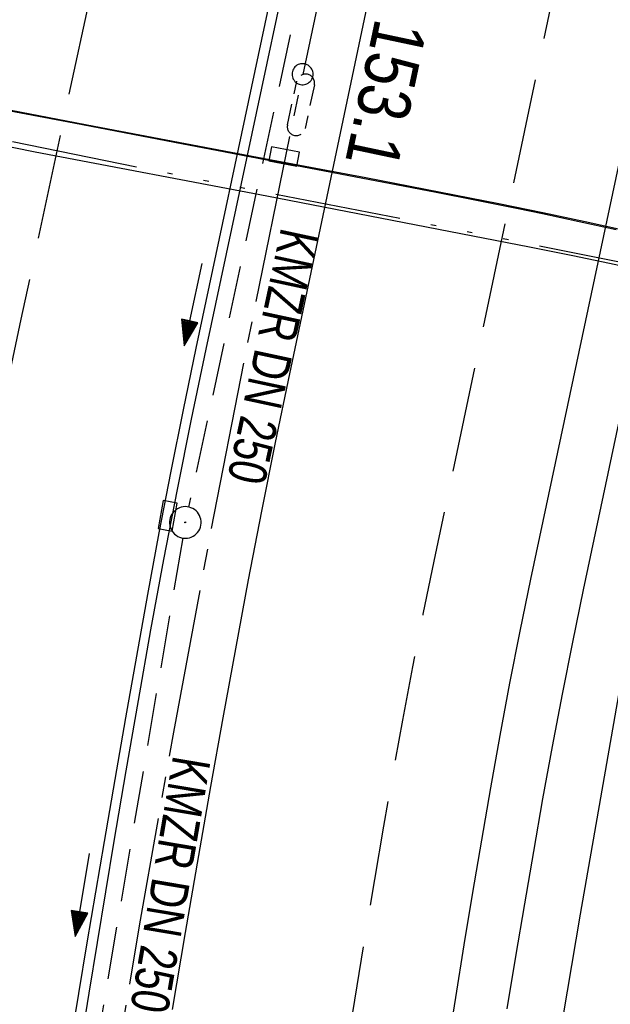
# Model space of a CAD drawing. Extents: x 510526 to 513920, y 467229 to 478797.
# Tile 143 of 256: x 510862 to 510890, y 472308 to 472355. Entities that reach past the tile are written whole.
import ezdxf

# ---------------------------------------------------------------- set-up
doc = ezdxf.new("R2010")
doc.units = 0
doc.header["$LTSCALE"] = 10
doc.header["$MEASUREMENT"] = 0
for name, pattern in [('ACAD_ISO14W100', [25.5, 12, -3, 0.5, -3, 0.5, -3, 0.5, -3]), ('ACHSE', [5.5, 4, -0.5, 0.5, -0.5]), ('LT00', [0]), ('LT05', [0.7, 0.5, -0.2]), ('LT17', [0.15, 0.1, -0.05]), ('STRICHLINIE2', [0.375, 0.25, -0.125])]:
    doc.linetypes.add(name, pattern=pattern)
doc.layers.get('0').update_dxf_attribs({"linetype": 'LT00'})
for name, color, linetype in [('-AX-020', 250, 'ACHSE'), ('-Halt-Pfeil', 4, 'LT00'), ('-Haltung', 182, 'STRICHLINIE2'), ('-Haltungsbeschriftung', 182, 'LT00'), ('-ST-20-1', 250, 'LT00'), ('TELEKOM', 210, 'ACAD_ISO14W100'), ('V94_AFBR_BAB', 250, 'LT00'), ('V94_BR_KAPPE', 30, 'LT00'), ('V94_BRUECK', 30, 'LT17'), ('V94_GRABEN', 250, 'LT00'), ('V94_KA_PRUF', 182, 'LT00'), ('V94_LD_MARK', 250, 'LT00'), ('V94_LG_MARK', 250, 'LT05'), ('V94_RINNE', 182, 'LT00'), ('V94_SINKK', 182, 'LT00')]:
    doc.layers.add(name, color=color, linetype=linetype)
doc.styles.add('Beschrift', font='ARIAL.TTF')
doc.styles.add('Haltungsbeschriftung', font='ARIAL.TTF', dxfattribs={"width": 0.75})

# ---------------------------------------------------------------- blocks, each defined once
blk = doc.blocks.new('SYMB0002')
at = {"color": 0, "linetype": 'ByBlock'}
for points in [[(-0.031395, 0.499013), (-0.093691, 0.491144), (-0.154509, 0.475528), (-0.21289, 0.452414), (-0.267913, 0.422164), (-0.318712, 0.385257), (-0.364484, 0.342274), (-0.404509, 0.293893), (-0.438154, 0.240877), (-0.464888, 0.184062), (-0.484292, 0.124345), (-0.496058, 0.062667), (-0.5, 0)], [(0.5, 0), (0.496057, 0.062667), (0.484292, 0.124345), (0.464888, 0.184062), (0.438153, 0.240877), (0.404509, 0.293893), (0.364484, 0.342274), (0.318712, 0.385257), (0.267913, 0.422164), (0.21289, 0.452414), (0.154509, 0.475528), (0.093691, 0.491144), (0.031395, 0.499013), (-0.031395, 0.499013)], [(-0.5, 0), (-0.496058, -0.062667), (-0.484292, -0.124345), (-0.464888, -0.184062), (-0.438154, -0.240877), (-0.404509, -0.293893), (-0.364485, -0.342274), (-0.318712, -0.385257), (-0.267914, -0.422164), (-0.21289, -0.452414), (-0.154509, -0.475529), (-0.093691, -0.491144), (-0.031395, -0.499014), (0.031395, -0.499014)], [(0.031395, -0.499014), (0.093691, -0.491144), (0.154509, -0.475529), (0.21289, -0.452414), (0.267914, -0.422164), (0.318712, -0.385257), (0.364485, -0.342274), (0.404509, -0.293893), (0.438154, -0.240877), (0.464889, -0.184062), (0.484292, -0.124345), (0.496058, -0.062667), (0.5, 0)]]:
    blk.add_lwpolyline(points, dxfattribs=at)
blk = doc.blocks.new('SYMB0652')
at = {"color": 0, "linetype": 'ByBlock'}
blk.add_lwpolyline([(-0.15, -0.075), (0.15, -0.075), (0.15, 0.075), (-0.15, 0.075), (-0.15, -0.075)], dxfattribs=at)
blk = doc.blocks.new('SYMB0003')
at = {"color": 0, "linetype": 'ByBlock'}
for p, q in [((-0.015712, 0), (0.010166, 0.012015)), ((0, -0.021257), (-0.015712, 0)), ((0.010166, 0.012015), (0, -0.021257))]:
    blk.add_line(p, q, dxfattribs=at)
for points in [[(-0.031395, 0.499013), (-0.093691, 0.491144), (-0.154509, 0.475528), (-0.21289, 0.452414), (-0.267913, 0.422164), (-0.318712, 0.385257), (-0.364484, 0.342274), (-0.404509, 0.293893), (-0.438154, 0.240877), (-0.464888, 0.184062), (-0.484292, 0.124345), (-0.496058, 0.062667), (-0.5, 0)], [(0.5, 0), (0.496057, 0.062667), (0.484292, 0.124345), (0.464888, 0.184062), (0.438153, 0.240877), (0.404509, 0.293893), (0.364484, 0.342274), (0.318712, 0.385257), (0.267913, 0.422164), (0.21289, 0.452414), (0.154509, 0.475528), (0.093691, 0.491144), (0.031395, 0.499013), (-0.031395, 0.499013)], [(-0.5, 0), (-0.496058, -0.062667), (-0.484292, -0.124345), (-0.464888, -0.184062), (-0.438154, -0.240877), (-0.404509, -0.293893), (-0.364485, -0.342274), (-0.318712, -0.385257), (-0.267914, -0.422164), (-0.21289, -0.452414), (-0.154509, -0.475529), (-0.093691, -0.491144), (-0.031395, -0.499014), (0.031395, -0.499014)], [(0.031395, -0.499014), (0.093691, -0.491144), (0.154509, -0.475529), (0.21289, -0.452414), (0.267914, -0.422164), (0.318712, -0.385257), (0.364485, -0.342274), (0.404509, -0.293893), (0.438154, -0.240877), (0.464889, -0.184062), (0.484292, -0.124345), (0.496058, -0.062667), (0.5, 0)]]:
    blk.add_lwpolyline(points, dxfattribs=at)
blk = doc.blocks.new('SYMB0070')
at = {"color": 0, "linetype": 'ByBlock'}
for p, q in [((-0.5, 0), (0.2, 0)), ((0.5, 0), (0.2, 0.1)), ((0.2, 0.1), (0.2, 0)), ((0.468, 0), (0.21, 0.086)), ((0.21, 0.086), (0.21, -0.086)), ((0.21, -0.086), (0.468, 0)), ((0.22, -0.072), (0.437, 0)), ((0.23, -0.058), (0.405, 0)), ((0.24, -0.045), (0.374, 0)), ((0.342, 0), (0.25, 0.031)), ((0.25, 0.031), (0.25, -0.031)), ((0.25, -0.031), (0.342, 0)), ((0.26, -0.017), (0.31, 0)), ((0.27, -0.003), (0.279, 0))]:
    blk.add_line(p, q, dxfattribs=at)
for points in [[(0.2, 0), (0.2, -0.1), (0.5, 0)], [(0.437, 0), (0.22, 0.072), (0.22, -0.072)], [(0.405, 0), (0.23, 0.058), (0.23, -0.058)], [(0.374, 0), (0.24, 0.045), (0.24, -0.045)], [(0.31, 0), (0.26, 0.017), (0.26, -0.017)], [(0.279, 0), (0.27, 0.003), (0.27, -0.003)]]:
    blk.add_lwpolyline(points, dxfattribs=at)

msp = doc.modelspace()

# ---------------------------------------------------------------- linework, layer by layer
at = {"layer": '-AX-020', "ltscale": 0.2, "flags": 128}
msp.add_lwpolyline([(513881.716, 478796.972), (513877.87, 478787.354), (513870.367, 478768.801), (513862.788, 478750.278), (513855.137, 478731.786), (513847.411, 478713.324), (513839.611, 478694.893), (513831.738, 478676.494), (513823.791, 478658.127), (513815.771, 478639.791), (513807.678, 478621.487), (513799.512, 478603.216), (513791.272, 478584.978), (513782.96, 478566.773), (513774.576, 478548.601), (513766.118, 478530.463), (513757.588, 478512.359), (513748.986, 478494.289), (513740.312, 478476.254), (513731.565, 478458.253), (513722.747, 478440.287), (513713.857, 478422.357), (513704.896, 478404.463), (513695.863, 478386.605), (513686.758, 478368.782), (513677.583, 478350.997), (513668.336, 478333.248), (513659.019, 478315.536), (513649.63, 478297.862), (513640.172, 478280.225), (513630.643, 478262.626), (513621.043, 478245.066), (513611.374, 478227.544), (513601.634, 478210.061), (513591.825, 478192.617), (513586.745, 478183.647), (513576.83, 478166.262), (513566.848, 478148.917), (513556.8, 478131.609), (513546.688, 478114.338), (513536.514, 478097.104), (513526.28, 478079.906), (513515.988, 478062.743), (513505.638, 478045.613), (513495.234, 478028.517), (513484.778, 478011.453), (513474.27, 477994.421), (513463.712, 477977.419), (513453.108, 477960.447), (513442.457, 477943.503), (513431.762, 477926.587), (513421.026, 477909.698), (513410.248, 477892.835), (513399.432, 477875.997), (513388.579, 477859.182), (513377.691, 477842.39), (513366.769, 477825.62), (513355.815, 477808.871), (513344.831, 477792.142), (513333.819, 477775.431), (513322.78, 477758.738), (513311.715, 477742.062), (513300.628, 477725.401), (513289.519, 477708.754), (513278.389, 477692.121), (513267.242, 477675.5), (513256.078, 477658.891), (513244.899, 477642.291), (513233.706, 477625.7), (513222.502, 477609.117), (513211.288, 477592.542), (513200.066, 477575.971), (513188.837, 477559.405), (513177.603, 477542.843), (513166.366, 477526.282), (513154.797, 477509.239), (513142.496, 477491.114), (513130.197, 477472.988), (513117.902, 477454.859), (513105.613, 477436.726), (513093.333, 477418.587), (513081.064, 477400.44), (513068.808, 477382.285), (513056.567, 477364.119), (513044.344, 477345.942), (513032.141, 477327.752), (513019.958, 477309.547), (513007.8, 477291.325), (512995.668, 477273.087), (512983.565, 477254.83), (512971.492, 477236.552), (512959.452, 477218.253), (512947.447, 477199.931), (512935.479, 477181.584), (512923.551, 477163.212), (512911.665, 477144.812), (512899.822, 477126.385), (512888.026, 477107.927), (512876.279, 477089.439), (512864.582, 477070.918), (512852.939, 477052.364), (512841.352, 477033.775), (512829.822, 477015.15), (512818.352, 476996.488), (512806.945, 476977.787), (512795.603, 476959.048), (512789.644, 476949.141), (512778.405, 476930.339), (512767.236, 476911.496), (512756.135, 476892.613), (512745.103, 476873.688), (512734.14, 476854.724), (512723.246, 476835.72), (512712.422, 476816.676), (512701.668, 476797.593), (512690.983, 476778.471), (512680.369, 476759.309), (512669.824, 476740.11), (512659.35, 476720.871), (512648.946, 476701.595), (512638.612, 476682.281), (512628.349, 476662.929), (512618.157, 476643.54), (512608.036, 476624.113), (512597.985, 476604.65), (512588.006, 476585.15), (512578.098, 476565.614), (512568.261, 476546.042), (512558.497, 476526.434), (512548.803, 476506.791), (512539.182, 476487.112), (512529.632, 476467.399), (512520.155, 476447.65), (512510.749, 476427.867), (512501.416, 476408.05), (512492.156, 476388.199), (512482.968, 476368.314), (512473.852, 476348.396), (512464.81, 476328.445), (512455.84, 476308.46), (512446.944, 476288.443), (512438.12, 476268.394), (512429.37, 476248.313), (512420.694, 476228.2), (512412.09, 476208.055), (512403.561, 476187.879), (512395.105, 476167.672), (512386.723, 476147.434), (512378.415, 476127.166), (512370.181, 476106.867), (512362.021, 476086.539), (512353.936, 476066.181), (512345.925, 476045.794), (512337.988, 476025.377), (512330.127, 476004.932), (512322.339, 475984.458), (512314.627, 475963.955), (512306.989, 475943.425), (512299.427, 475922.867), (512291.94, 475902.281), (512284.528, 475881.669), (512277.191, 475861.029), (512269.93, 475840.362), (512262.744, 475819.67), (512255.634, 475798.951), (512248.599, 475778.206), (512241.641, 475757.436), (512234.758, 475736.641), (512227.951, 475715.82), (512221.221, 475694.975), (512214.566, 475674.105), (512207.988, 475653.211), (512201.487, 475632.294), (512200.128, 475627.887), (512194.281, 475608.791), (512188.5, 475589.674), (512182.785, 475570.538), (512177.137, 475551.381), (512171.56, 475532.204), (512166.053, 475513.007), (512160.618, 475493.788), (512155.257, 475474.55), (512149.971, 475455.29), (512148.09, 475448.361), (512142.908, 475429.074), (512137.804, 475409.765), (512132.778, 475390.436), (512127.829, 475371.088), (512122.957, 475351.719), (512118.163, 475332.332), (512113.447, 475312.925), (512108.808, 475293.499), (512104.247, 475274.055), (512099.765, 475254.593), (512095.36, 475235.113), (512091.033, 475215.616), (512086.785, 475196.101), (512082.614, 475176.57), (512078.522, 475157.022), (512074.508, 475137.458), (512070.573, 475117.878), (512066.716, 475098.282), (512063.238, 475080.246), (512059.532, 475060.621), (512055.901, 475040.983), (512052.344, 475021.33), (512048.857, 475001.665), (512045.438, 474981.988), (512042.084, 474962.3), (512038.794, 474942.602), (512035.562, 474922.893), (512032.388, 474903.175), (512029.269, 474883.449), (512026.201, 474863.714), (512023.183, 474843.972), (512020.21, 474824.222), (512017.282, 474804.467), (512014.394, 474784.705), (512011.544, 474764.937), (512008.73, 474745.165), (512005.949, 474725.388), (512003.198, 474705.607), (512000.474, 474685.821), (511997.775, 474666.033), (511995.098, 474646.242), (511992.439, 474626.448), (511989.798, 474606.651), (511987.169, 474586.854), (511984.552, 474567.054), (511981.943, 474547.253), (511979.34, 474527.452), (511976.744, 474507.689), (511975.127, 474495.377), (511973.477, 474482.815), (511971.825, 474470.254), (511970.169, 474457.693), (511968.506, 474445.133), (511966.835, 474432.574), (511965.154, 474420.016), (511963.46, 474407.46), (511961.752, 474394.906), (511960.027, 474382.355), (511958.283, 474369.806), (511956.518, 474357.259), (511954.73, 474344.717), (511952.918, 474332.177), (511951.078, 474319.642), (511949.209, 474307.111), (511947.309, 474294.584), (511945.376, 474282.063), (511943.407, 474269.547), (511941.4, 474257.038), (511939.355, 474244.534), (511937.267, 474232.038), (511935.137, 474219.549), (511932.96, 474207.067), (511930.736, 474194.594), (511928.462, 474182.131), (511926.136, 474169.676), (511923.757, 474157.232), (511921.321, 474144.799), (511918.829, 474132.377), (511916.276, 474119.967), (511913.661, 474107.57), (511910.982, 474095.187), (511908.238, 474082.818), (511905.425, 474070.464), (511902.544, 474058.127), (511899.59, 474045.806), (511896.562, 474033.504), (511893.47, 474021.261), (511890.29, 474008.997), (511887.033, 473996.753), (511883.699, 473984.53), (511880.287, 473972.328), (511876.798, 473960.148), (511873.233, 473947.991), (511869.591, 473935.856), (511865.873, 473923.745), (511862.077, 473911.656), (511858.206, 473899.593), (511854.259, 473887.554), (511850.236, 473875.54), (511846.136, 473863.552), (511841.962, 473851.59), (511837.711, 473839.654), (511833.386, 473827.746), (511828.985, 473815.865), (511824.51, 473804.012), (511819.96, 473792.188), (511815.335, 473780.392), (511810.636, 473768.626), (511805.863, 473756.89), (511801.015, 473745.185), (511796.094, 473733.51), (511791.099, 473721.866), (511786.031, 473710.255), (511780.889, 473698.675), (511775.675, 473687.128), (511770.388, 473675.615), (511765.028, 473664.135), (511759.596, 473652.689), (511754.091, 473641.278), (511748.515, 473629.901), (511742.867, 473618.56), (511737.147, 473607.255), (511731.356, 473595.986), (511725.494, 473584.754), (511719.562, 473573.559), (511713.558, 473562.402), (511707.485, 473551.283), (511701.341, 473540.203), (511695.128, 473529.162), (511688.845, 473518.159), (511682.492, 473507.198), (511676.07, 473496.276), (511669.58, 473485.395), (511663.021, 473474.555), (511656.394, 473463.757), (511649.699, 473453.001), (511642.935, 473442.288), (511636.105, 473431.617), (511629.207, 473420.99), (511622.242, 473410.406), (511615.211, 473399.867), (511608.113, 473389.372), (511600.949, 473378.922), (511593.719, 473368.518), (511586.423, 473358.16), (511579.062, 473347.848), (511571.637, 473337.582), (511564.147, 473327.364), (511556.592, 473317.193), (511548.973, 473307.07), (511541.291, 473296.996), (511533.545, 473286.969), (511525.735, 473276.993), (511517.863, 473267.066), (511509.929, 473257.188), (511501.932, 473247.361), (511493.873, 473237.584), (511485.753, 473227.859), (511477.572, 473218.186), (511475.548, 473215.811), (511467.291, 473206.202), (511458.976, 473196.642), (511450.605, 473187.132), (511442.182, 473177.667), (511433.709, 473168.249), (511425.188, 473158.872), (511416.622, 473149.537), (511408.014, 473140.241), (511399.365, 473130.982), (511390.679, 473121.758), (511381.958, 473112.568), (511373.205, 473103.409), (511364.421, 473094.278), (511355.61, 473085.175), (511346.772, 473076.096), (511337.912, 473067.039), (511329.031, 473058.003), (511320.132, 473048.986), (511311.216, 473039.984), (511302.286, 473030.997), (511293.345, 473022.02), (511284.394, 473013.053), (511275.436, 473004.094), (511266.473, 472995.139), (511255.909, 472984.591), (511236.789, 472965.502), (511230.177, 472958.9), (511223.567, 472952.294), (511216.964, 472945.683), (511210.368, 472939.063), (511203.785, 472932.433), (511197.215, 472925.788), (511190.663, 472919.125), (511184.131, 472912.443), (511177.622, 472905.739), (511171.139, 472899.01), (511164.685, 472892.252), (511158.263, 472885.464), (511151.877, 472878.643), (511145.529, 472871.786), (511139.222, 472864.891), (511132.96, 472857.955), (511126.746, 472850.976), (511120.583, 472843.952), (511114.476, 472836.881), (511109.32, 472830.82), (511103.322, 472823.655), (511097.386, 472816.438), (511091.511, 472809.171), (511085.699, 472801.854), (511079.95, 472794.488), (511074.265, 472787.072), (511068.642, 472779.609), (511063.084, 472772.097), (511057.591, 472764.538), (511052.162, 472756.933), (511046.799, 472749.281), (511041.501, 472741.584), (511036.27, 472733.841), (511031.105, 472726.054), (511026.007, 472718.223), (511020.976, 472710.349), (511016.012, 472702.431), (511011.117, 472694.472), (511006.29, 472686.471), (511001.532, 472678.429), (510996.842, 472670.347), (510992.223, 472662.225), (510987.672, 472654.063), (510983.192, 472645.863), (510978.782, 472637.625), (510974.443, 472629.349), (510970.175, 472621.036), (510965.978, 472612.687), (510961.853, 472604.303), (510957.799, 472595.883), (510953.818, 472587.43), (510949.91, 472578.942), (510946.074, 472570.422), (510942.311, 472561.868), (510938.622, 472553.283), (510935.007, 472544.666), (510931.465, 472536.02), (510927.997, 472527.343), (510924.604, 472518.636), (510921.286, 472509.901), (510918.042, 472501.138), (510914.874, 472492.347), (510911.781, 472483.529), (510908.763, 472474.686), (510905.821, 472465.817), (510902.956, 472456.923), (510900.166, 472448.004), (510897.454, 472439.062), (510894.817, 472430.098), (510892.258, 472421.111), (510889.776, 472412.102), (510887.37, 472403.073), (510885.043, 472394.023), (510882.792, 472384.954), (510880.62, 472375.866), (510878.525, 472366.759), (510876.509, 472357.635), (510874.57, 472348.494), (510872.71, 472339.337), (510870.929, 472330.164), (510869.226, 472320.976), (510867.602, 472311.774), (510866.056, 472302.558), (510864.59, 472293.33), (510863.202, 472284.089), (510861.894, 472274.837), (510860.665, 472265.574), (510859.516, 472256.301), (510858.445, 472247.018), (510857.455, 472237.726), (510856.544, 472228.427), (510855.712, 472219.119), (510854.96, 472209.806), (510854.288, 472200.485), (510853.696, 472191.159), (510853.184, 472181.829), (510852.752, 472172.495), (510852.399, 472163.157), (510852.127, 472153.817), (510851.934, 472144.475), (510851.822, 472135.131), (510851.789, 472125.787), (510851.836, 472116.443), (510851.964, 472107.1), (510852.009, 472104.711), (510852.237, 472095.37), (510852.543, 472086.03), (510852.927, 472076.694), (510853.387, 472067.361), (510853.922, 472058.032), (510854.53, 472048.707), (510855.21, 472039.388), (510855.961, 472030.074), (510856.782, 472020.766), (510857.671, 472011.464), (510858.627, 472002.169), (510859.649, 471992.88), (510860.734, 471983.599), (510861.883, 471974.326), (510863.094, 471965.06), (510864.364, 471955.802), (510865.694, 471946.554), (510867.082, 471937.313), (510868.525, 471928.081), (510870.024, 471918.857), (510871.577, 471909.643), (510873.182, 471900.438), (510874.839, 471891.241), (510876.545, 471882.054), (510878.3, 471872.876), (510880.102, 471863.708), (510881.95, 471854.548), (510883.842, 471845.397), (510885.778, 471836.255), (510887.756, 471827.123), (510889.775, 471817.999), (510891.834, 471808.885), (510893.93, 471799.779), (510896.064, 471790.681), (510898.233, 471781.592), (510900.437, 471772.511), (510902.673, 471763.439), (510904.942, 471754.374), (510907.241, 471745.317), (510909.57, 471736.267), (510911.926, 471727.225), (510914.31, 471718.19), (510916.719, 471709.161), (510919.152, 471700.139), (510921.608, 471691.124), (510924.087, 471682.114), (510926.585, 471673.11), (510929.104, 471664.112), (510931.64, 471655.118), (510934.193, 471646.129), (510936.762, 471637.145), (510939.345, 471628.165), (510941.941, 471619.188), (510944.55, 471610.216), (510947.169, 471601.246), (510949.797, 471592.279), (510952.434, 471583.314), (510955.078, 471574.352), (510957.727, 471565.391), (510960.382, 471556.431), (510963.039, 471547.473), (510967.703, 471531.767), (510970.248, 471523.199), (510975.26, 471506.323), (510980.27, 471489.445), (510985.273, 471472.566), (510990.267, 471455.684), (510995.248, 471438.798), (511000.214, 471421.908), (511005.162, 471405.012), (511010.087, 471388.11), (511014.988, 471371.201), (511019.861, 471354.283), (511024.703, 471337.357), (511029.511, 471320.421), (511034.281, 471303.475), (511039.011, 471286.517), (511043.698, 471269.547), (511048.338, 471252.564), (511052.928, 471235.568), (511057.465, 471218.557), (511061.945, 471201.532), (511066.367, 471184.491), (511070.726, 471167.434), (511075.019, 471150.36), (511079.243, 471133.269), (511083.395, 471116.16), (511086.572, 471102.843), (511090.589, 471085.702), (511094.527, 471068.543), (511098.388, 471051.366), (511102.17, 471034.172), (511105.875, 471016.961), (511109.501, 470999.734), (511113.048, 470982.489), (511116.518, 470965.23), (511119.908, 470947.954), (511123.221, 470930.663), (511126.454, 470913.357), (511129.609, 470896.037), (511132.686, 470878.703), (511135.683, 470861.354), (511138.602, 470843.993), (511141.441, 470826.619), (511144.202, 470809.231), (511146.884, 470791.831), (511149.487, 470774.42), (511152.01, 470756.996), (511154.454, 470739.562), (511156.819, 470722.116), (511159.105, 470704.66), (511161.311, 470687.193), (511163.438, 470669.717), (511165.485, 470652.232), (511165.638, 470650.897), (511167.873, 470631.022), (511170.027, 470611.138), (511172.103, 470591.246), (511174.098, 470571.346), (511176.014, 470551.438), (511177.851, 470531.523), (511179.526, 470512.546), (511180.884, 470496.345), (511182.163, 470480.137), (511183.363, 470463.922), (511184.482, 470447.702), (511185.522, 470431.478), (511186.482, 470415.247), (511187.362, 470399.013), (511188.162, 470382.774), (511188.882, 470366.532), (511189.522, 470350.286), (511190.082, 470334.037), (511190.563, 470317.786), (511190.963, 470301.532), (511191.284, 470285.277), (511191.524, 470269.02), (511191.684, 470252.763), (511191.765, 470236.505), (511191.765, 470220.247), (511191.686, 470203.988), (511191.526, 470187.731), (511191.287, 470171.474), (511191.243, 470169.007), (511190.912, 470152.752), (511190.504, 470136.499), (511190.023, 470120.247), (511189.472, 470103.998), (511188.854, 470087.752), (511188.173, 470071.508), (511187.432, 470055.266), (511186.634, 470039.027), (511185.783, 470022.791), (511184.882, 470006.558), (511183.935, 469990.327), (511182.944, 469974.099), (511181.913, 469957.873), (511180.846, 469941.65), (511179.745, 469925.429), (511178.614, 469909.21), (511177.457, 469892.993), (511176.276, 469876.777), (511175.075, 469860.563), (511173.858, 469844.35), (511172.627, 469828.139), (511171.386, 469811.927), (511170.138, 469795.717), (511168.847, 469778.991), (511030.959, 467993.348), (511029.419, 467973.407), (511027.883, 467953.466), (511026.353, 467933.525), (511024.832, 467913.582), (511023.323, 467893.64), (511021.828, 467873.695), (511020.353, 467853.75), (511018.898, 467833.804), (511017.467, 467813.855), (511016.063, 467793.903), (511014.69, 467773.951), (511013.35, 467753.995), (511012.046, 467734.038), (511010.782, 467714.078), (511009.56, 467694.116), (511008.383, 467674.151), (511007.254, 467654.183), (511006.177, 467634.211), (511005.154, 467614.237), (511004.188, 467594.261), (511003.284, 467574.281), (511002.442, 467554.299), (511001.667, 467534.314), (511000.962, 467514.327), (511000.329, 467494.336), (510999.772, 467474.345), (510999.556, 467465.709), (510999.112, 467445.714), (510998.747, 467425.717), (510998.463, 467405.719), (510998.259, 467385.719), (510998.135, 467365.72), (510998.091, 467345.72), (510998.127, 467325.72), (510998.243, 467305.721), (510998.439, 467285.721), (510998.715, 467265.723), (510999.071, 467245.726), (510999.432, 467229.156)], dxfattribs=at)
at = {"layer": '-Haltung'}
for p, q in [((510876.335, 472361.434), (510869.946, 472331.671)), ((510869.664, 472330.199), (510863.958, 472296.544))]:
    msp.add_line(p, q, dxfattribs=at)
at = {"layer": 'TELEKOM', "ltscale": 0.05, "flags": 128}
msp.add_lwpolyline([(510833.996, 472370.519), (510836.016, 472367.107), (510840.902, 472358.849), (510844.763, 472352.374), (510853.745, 472350.631), (510868.526, 472347.622), (510883.788, 472344.644), (510895.591, 472342.268), (510903.143, 472340.84), (510908.218, 472345.441), (510914.433, 472351.336), (510917.916, 472354.533)], dxfattribs=at)
at = {"layer": 'V94_AFBR_BAB'}
for points in [[(510885.07, 472307.822), (510885.48, 472310.319), (510885.898, 472312.814), (510886.325, 472315.307), (510886.764, 472317.799), (510887.218, 472320.287), (510887.689, 472322.772), (510888.18, 472325.253), (510888.692, 472327.73), (510897.587, 472369.737)], [(510869.18, 472307.793), (510869.797, 472311.45), (510870.426, 472315.106), (510870.999, 472318.384), (510871.583, 472321.66), (510872.18, 472324.934), (510872.792, 472328.205), (510873.421, 472331.473), (510874.071, 472334.736), (510874.744, 472337.995), (510881.078, 472368.111)], [(510861.117, 472350.605), (510865.456, 472349.77), (510869.795, 472348.94), (510874.136, 472348.117), (510876.243, 472347.72), (510878.35, 472347.321), (510880.456, 472346.919), (510882.561, 472346.51), (510884.664, 472346.091), (510886.766, 472345.661), (510888.77, 472345.236), (510890.771, 472344.794)]]:
    msp.add_lwpolyline(points, dxfattribs=at)
at = {"layer": 'V94_BR_KAPPE'}
for points in [[(510903.879, 472339.326), (510902.699, 472339.728), (510901.517, 472340.124), (510900.332, 472340.509), (510898.334, 472341.12), (510896.323, 472341.688), (510894.3, 472342.216), (510892.268, 472342.71), (510890.228, 472343.172), (510888.183, 472343.607), (510886.133, 472344.017), (510873.663, 472346.447), (510862.657, 472348.531), (510860.542, 472348.957), (510848.034, 472351.348), (510841.14, 472352.635), (510841.201, 472352.996), (510841.416, 472354.337)], [(510861.142, 472350.564), (510862.817, 472350.245), (510864.492, 472349.926), (510866.887, 472349.467), (510869.282, 472349.007), (510871.677, 472348.546), (510874.072, 472348.088), (510875.98, 472347.726), (510877.888, 472347.363), (510879.795, 472346.999), (510881.701, 472346.63), (510883.606, 472346.254), (510885.509, 472345.869), (510886.736, 472345.614), (510888.489, 472345.242), (510890.24, 472344.859)]]:
    msp.add_lwpolyline(points, dxfattribs=at)
at = {"layer": 'V94_BRUECK'}
msp.add_lwpolyline([(510874.639, 472349.833), (510875.085, 472351.905, -1), (510875.916, 472351.727), (510875.47, 472349.654, -1)], format="xyb", close=True, dxfattribs=at)
at = {"layer": 'V94_GRABEN'}
msp.add_lwpolyline([(510892.106, 472332.804), (510888.535, 472312.323), (510888.123, 472309.881), (510887.707, 472307.44)], dxfattribs=at)
at = {"layer": 'V94_LD_MARK'}
msp.add_lwpolyline([(510895.136, 472370.422), (510886.178, 472328.241), (510885.667, 472325.77), (510885.181, 472323.294), (510884.717, 472320.813), (510884.271, 472318.329), (510883.841, 472315.842), (510883.423, 472313.353), (510883.014, 472310.862), (510882.611, 472308.369), (510882.211, 472305.877)], dxfattribs=at)
at = {"layer": 'V94_LG_MARK', "flags": 128}
for points in [[(510871.288, 472264.3), (510871.675, 472267.197), (510872.064, 472270.095), (510872.456, 472272.991), (510872.854, 472275.887), (510873.259, 472278.782), (510873.673, 472281.675), (510874.193, 472285.209), (510874.727, 472288.741), (510875.273, 472292.272), (510875.829, 472295.801), (510876.393, 472299.329), (510876.962, 472302.856), (510877.535, 472306.383), (510877.948, 472308.914), (510878.363, 472311.445), (510878.786, 472313.974), (510879.216, 472316.502), (510879.659, 472319.028), (510880.116, 472321.55), (510880.59, 472324.07), (510881.083, 472326.586), (510881.599, 472329.097), (510890.508, 472371.42), (510891.034, 472373.859), (510891.581, 472376.293), (510892.147, 472378.723), (510892.73, 472381.149), (510893.327, 472383.572), (510893.935, 472385.993), (510894.552, 472388.411), (510895.176, 472390.827), (510895.803, 472393.243), (510896.432, 472395.658), (510897.039, 472397.992), (510897.647, 472400.325), (510898.259, 472402.658), (510898.876, 472404.989), (510899.895, 472408.775), (510900.933, 472412.556), (510901.988, 472416.332), (510903.058, 472420.104), (510904.14, 472423.873), (510905.233, 472427.639), (510906.408, 472431.649), (510907.595, 472435.655), (510908.794, 472439.657), (510910.009, 472443.655), (510911.239, 472447.648), (510912.488, 472451.635), (510913.862, 472455.948), (510915.258, 472460.253), (510916.675, 472464.552), (510918.111, 472468.845), (510919.566, 472473.131), (510920.214, 472475.023), (510920.865, 472476.914), (510921.516, 472478.804)], [(510841.593, 472156.88), (510841.67, 472159.587), (510841.748, 472162.294), (510841.832, 472165.001), (510841.922, 472167.708), (510842.021, 472170.414), (510842.131, 472173.12), (510842.261, 472175.976), (510842.405, 472178.832), (510842.56, 472181.687), (510842.723, 472184.542), (510842.894, 472187.396), (510843.07, 472190.25), (510843.25, 472193.104), (510843.43, 472195.958), (510843.619, 472198.945), (510843.809, 472201.932), (510844.002, 472204.918), (510844.2, 472207.904), (510844.405, 472210.89), (510844.62, 472213.874), (510844.845, 472216.858), (510845.084, 472219.841), (510845.373, 472223.227), (510845.679, 472226.612), (510846, 472229.996), (510846.334, 472233.378), (510846.679, 472236.76), (510847.033, 472240.14), (510847.394, 472243.52), (510847.939, 472248.536), (510848.496, 472253.551), (510849.066, 472258.565), (510849.652, 472263.576), (510850.254, 472268.586), (510850.769, 472272.749), (510851.298, 472276.91), (510851.845, 472281.069), (510852.41, 472285.225), (510852.995, 472289.378), (510853.603, 472293.528), (510854.203, 472297.472), (510854.824, 472301.412), (510855.465, 472305.35), (510856.122, 472309.284), (510856.796, 472313.216), (510857.485, 472317.146), (510858.085, 472320.506), (510858.697, 472323.863), (510859.322, 472327.218), (510859.963, 472330.569), (510860.622, 472333.917), (510861.301, 472337.261), (510862.002, 472340.601), (510868.427, 472370.692), (510869.548, 472375.615)]]:
    msp.add_lwpolyline(points, dxfattribs=at)
at = {"layer": 'V94_RINNE'}
for points in [[(510876.529, 472368.561), (510870.287, 472339.211), (510869.681, 472336.295), (510869.098, 472333.374), (510868.537, 472330.449), (510867.994, 472327.52), (510867.465, 472324.589), (510866.949, 472321.655), (510866.441, 472318.72), (510865.938, 472315.784), (510865.528, 472313.376), (510865.121, 472310.968), (510864.716, 472308.559), (510864.067, 472304.645)], [(510864.747, 472305.621), (510865.231, 472308.573), (510865.624, 472310.978), (510866.019, 472313.383), (510866.417, 472315.787), (510866.982, 472319.137), (510867.562, 472322.485), (510868.159, 472325.83), (510868.776, 472329.171), (510869.416, 472332.508), (510870.081, 472335.839), (510870.774, 472339.165), (510877.027, 472368.516)]]:
    msp.add_lwpolyline(points, dxfattribs=at)

# ---------------------------------------------------------------- block references
at = {"layer": '-Halt-Pfeil', "yscale": 4, "zscale": 4}
for p, xscale, rotation in [((510870.16, 472341.292), 3.999999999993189, 257.8843239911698), ((510864.894, 472313.229), 3.999999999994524, 260.3775639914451)]:
    msp.add_blockref('SYMB0070', p, dxfattribs=dict(at, xscale=xscale, rotation=rotation))
at = {"layer": '-ST-20-1', "rotation": 258.929999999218}
msp.add_blockref('SYMB0002', (510875.354, 472352.236), dxfattribs=at)
at = {"layer": 'V94_KA_PRUF', "xscale": 1.500000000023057, "yscale": 1.5, "zscale": 1.5, "rotation": 263.3409047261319}
msp.add_blockref('SYMB0003', (510869.789, 472330.938), dxfattribs=at)
at = {"layer": 'V94_SINKK', "yscale": 4.5, "zscale": 4.5}
for p, xscale, rotation in [((510874.482, 472348.325), 4.500000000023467, 349.539260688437), ((510868.949, 472331.255), 4.500000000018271, 259.4914772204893)]:
    msp.add_blockref('SYMB0652', p, dxfattribs=dict(at, xscale=xscale, rotation=rotation))

# ---------------------------------------------------------------- texts
at = {"layer": '-Haltungsbeschriftung', "style": 'Haltungsbeschriftung', "width": 0.75}
for rotation, p in [(257.8843, (510874.347, 472344.998)), (260.3776, (510869.217, 472319.91))]:
    msp.add_text('KMZR DN 250', height=1.8, rotation=rotation, dxfattribs=at).set_placement(p)
at = {"layer": '-ST-20-1', "style": 'Beschrift', "width": 0.8}
msp.add_text('  153.1', height=2.5, rotation=-101.9268, dxfattribs=at).set_placement((510879.142, 472356.471))

doc.saveas('drawing.dxf')
